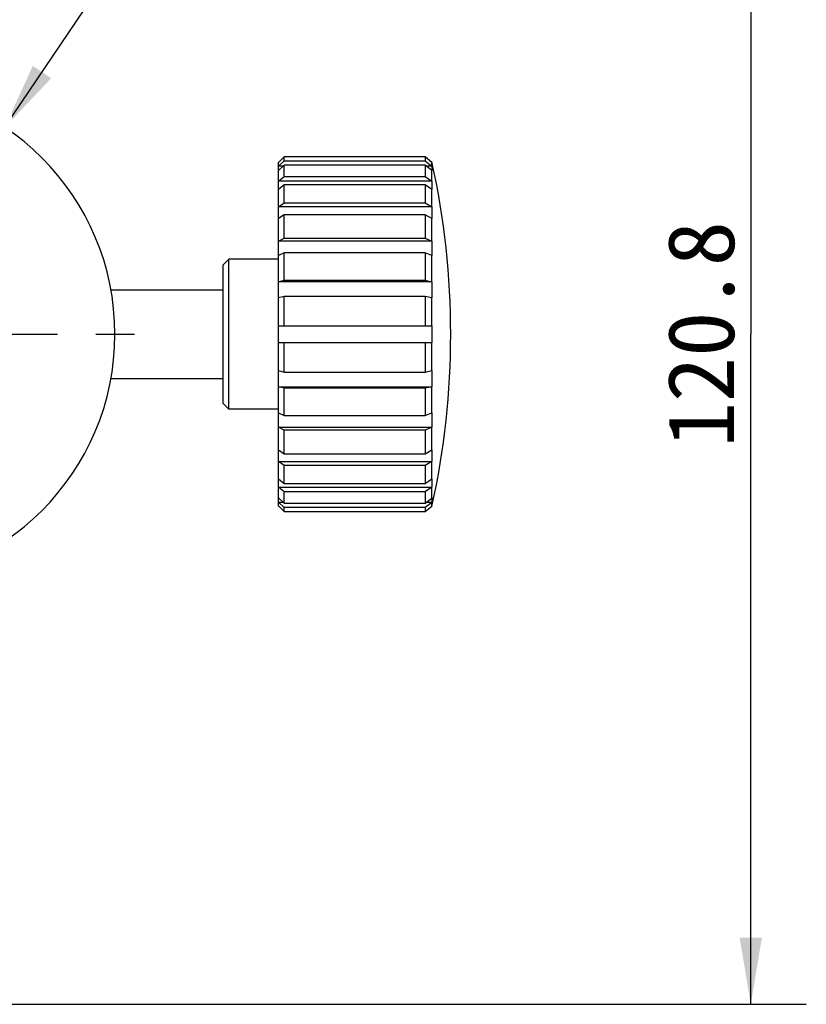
# Model space of a CAD drawing. Header units: millimetres. Extents: x 68 to 220, y 94 to 256.
# Tile 3 of 5: x 184 to 220, y 97 to 141. Entities that reach past the tile are written whole.
import ezdxf
from ezdxf.enums import TextEntityAlignment as Align

# ---------------------------------------------------------------- set-up
doc = ezdxf.new("R2010")
doc.units = ezdxf.units.MM
doc.header["$LTSCALE"] = 23.1
doc.linetypes.add('CENTER', pattern=[0.6, 0.375, -0.075, 0.075, -0.075])
doc.layers.get('0').update_dxf_attribs({"linetype": 'CONTINUOUS'})
for name, color, linetype in [('03_ALL_AXES', 7, 'CONTINUOUS'), ('4', 7, 'CONTINUOUS'), ('51__DRAFT_DIMS', 7, 'CONTINUOUS')]:
    doc.layers.add(name, color=color, linetype=linetype)
doc.styles.get("Standard").update_dxf_attribs({"font": 'simfang.ttf'})
doc.dimstyles.new('DIMSTYLE_3', dxfattribs={"dimtxt": 3, "dimasz": 3, "dimexe": 2.5, "dimexo": 0.5, "dimgap": 0.75, "dimtad": 1, "dimlfac": 2, "dimdsep": 46, "dimtxsty": 'STANDARD', "dimblk": '_FILLED', "dimblk1": '_FILLED', "dimblk2": '_FILLED', "dimcen": 0.09, "dimclrt": 3, "dimazin": 2, "dimtp": 0.5, "dimtm": 0.5, "dimtfac": 1, "dimtofl": 0, "dimtmove": 0, "dimatfit": 3, "dimldrblk": '_FILLED', "dimfxl": 1, "dimtolj": 1, "dimarcsym": 0})
doc.dimstyles.new('DIMSTYLE_5', dxfattribs={"dimtxt": 3, "dimasz": 3, "dimexe": 2.5, "dimexo": 0.5, "dimtad": 1, "dimlfac": 2, "dimdsep": 46, "dimtxsty": 'STANDARD', "dimblk": '_FILLED', "dimblk1": '_FILLED', "dimblk2": '_FILLED', "dimcen": 0.09, "dimclrt": 3, "dimazin": 2, "dimtp": 0.3, "dimtm": 0.3, "dimtfac": 1, "dimtofl": 0, "dimtmove": 0, "dimatfit": 1, "dimldrblk": '_FILLED', "dimfxl": 1, "dimtolj": 1, "dimarcsym": 0})

# ---------------------------------------------------------------- blocks, each defined once
blk = doc.blocks.new('_FILLED')
at = {"color": 0, "linetype": 'ByBlock'}
blk.add_solid([(0, 0), (-1, 0.167), (-1, -0.167)], dxfattribs=at)
blk = doc.blocks.new('*D6')
at = {"layer": '51__DRAFT_DIMS', "color": 4}
for p, q in [((164.252, 156.995), (219.888, 156.995)), ((217.388, 156.995), (217.388, 126.795)), ((217.388, 96.595), (217.388, 126.795)), ((164.252, 96.595), (219.888, 96.595))]:
    blk.add_line(p, q, dxfattribs=at)
at = {"layer": '51__DRAFT_DIMS', "color": 4, "xscale": 3, "yscale": 3, "zscale": 3}
for p, rotation in [((217.388, 156.995), 90), ((217.388, 96.595), 270)]:
    blk.add_blockref('_FILLED', p, dxfattribs=dict(at, rotation=rotation))
at = {"layer": '51__DRAFT_DIMS', "color": 3}
blk.add_text('120.8', height=3, rotation=90, dxfattribs=at).set_placement((216.638, 126.795), align=Align.CENTER)
blk = doc.blocks.new('*D7')
at = {"layer": '51__DRAFT_DIMS', "color": 4}
for p, q in [((183.792, 136.123), (191.254, 147.187)), ((191.254, 147.187), (194.754, 147.187)), ((194.754, 147.187), (206.16, 147.187))]:
    blk.add_line(p, q, dxfattribs=at)
at = {"layer": '51__DRAFT_DIMS', "color": 4, "xscale": 3, "yscale": 3, "zscale": 3, "rotation": 236.0060042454}
blk.add_blockref('_FILLED', (183.792, 136.123), dxfattribs=at)
at = {"layer": '51__DRAFT_DIMS', "color": 3}
blk.add_text('45', height=3, dxfattribs=at).set_placement((200.254, 147.937))

msp = doc.modelspace()

# ---------------------------------------------------------------- linework, layer by layer
at = {"layer": '03_ALL_AXES', "color": 1, "linetype": 'CENTER'}
msp.add_line((177.5025, 126.7955), (191.0056, 126.7955), dxfattribs=at)
at = {"layer": '4', "color": 7}
for p, q in [((196.1252, 134.3697), (196.3752, 134.6114)), ((196.1252, 134.5455), (196.1342, 134.5455)), ((196.1252, 119.0455), (196.1252, 134.5455)), ((196.1297, 134.5409), (196.1252, 134.5364)), ((196.3752, 134.7867), (196.1297, 134.5409)), ((202.7243, 134.7867), (196.3752, 134.7867)), ((196.3752, 134.6114), (196.3752, 134.7867)), ((196.3752, 134.6114), (202.7243, 134.6114)), ((202.7243, 134.7867), (202.7243, 134.6114)), ((203.0303, 134.5405), (202.7243, 134.7867)), ((202.7243, 134.6114), (203.0303, 134.3737)), ((203.0241, 134.5455), (203.0312, 134.5455)), ((203.0303, 134.3737), (203.0303, 134.5405)), ((203.0303, 134.5405), (203.0312, 134.5364)), ((203.0312, 134.5455), (203.0312, 134.5364)), ((196.3752, 134.4173), (196.1252, 134.1756)), ((196.3259, 134.3697), (196.1252, 134.3697)), ((202.7243, 134.4173), (196.3752, 134.4173)), ((196.3752, 133.9036), (196.3752, 134.4173)), ((202.7243, 134.4173), (202.7243, 133.9036)), ((203.0303, 134.1795), (202.7243, 134.4173)), ((203.0312, 134.3697), (202.7856, 134.3697)), ((203.0312, 134.3697), (203.0303, 134.3737)), ((203.0303, 133.6904), (203.0303, 134.1795)), ((203.0303, 134.1795), (203.0312, 134.1756)), ((203.0312, 134.3697), (203.0312, 134.1756)), ((196.1252, 133.6868), (196.3752, 133.9036)), ((203.0312, 133.6868), (196.1252, 133.6868)), ((196.3752, 133.9036), (202.7243, 133.9036)), ((202.7243, 133.9036), (203.0303, 133.6904)), ((203.0312, 133.6868), (203.0303, 133.6904)), ((203.0312, 133.6868), (203.0312, 133.3118)), ((196.3752, 133.5286), (196.1252, 133.3118)), ((202.7243, 133.5286), (196.3752, 133.5286)), ((196.3752, 132.7113), (196.3752, 133.5286)), ((202.7243, 133.5286), (202.7243, 132.7113)), ((203.0303, 133.3154), (202.7243, 133.5286)), ((203.0303, 132.5372), (203.0303, 133.3154)), ((203.0303, 133.3154), (203.0312, 133.3118)), ((196.1252, 132.5343), (196.3752, 132.7113)), ((196.3752, 132.7113), (202.7243, 132.7113)), ((202.7243, 132.7113), (203.0303, 132.5372)), ((203.0312, 132.5343), (196.1252, 132.5343)), ((203.0312, 132.5343), (203.0303, 132.5372)), ((203.0312, 132.5343), (203.0312, 132.004)), ((196.3752, 132.1809), (196.1252, 132.004)), ((202.7243, 132.1809), (196.3752, 132.1809)), ((196.3752, 131.1158), (196.3752, 132.1809)), ((202.7243, 132.1809), (202.7243, 131.1158)), ((203.0303, 132.0069), (202.7243, 132.1809)), ((203.0303, 130.9927), (203.0303, 132.0069)), ((203.0303, 132.0069), (203.0312, 132.004)), ((196.1252, 130.9907), (196.3752, 131.1158)), ((203.0312, 130.9907), (196.1252, 130.9907)), ((196.3752, 131.1158), (202.7243, 131.1158)), ((202.7243, 131.1158), (203.0303, 130.9927)), ((203.0312, 130.9907), (203.0303, 130.9927)), ((203.0312, 130.9907), (203.0312, 130.3412)), ((196.3752, 130.4663), (196.1252, 130.3412)), ((202.7243, 130.4663), (196.3752, 130.4663)), ((196.3752, 129.226), (196.3752, 130.4663)), ((202.7243, 130.4663), (202.7243, 129.226)), ((203.0303, 130.3432), (202.7243, 130.4663)), ((193.6252, 129.9205), (193.8752, 130.1705)), ((196.1252, 130.1705), (193.8752, 130.1705)), ((193.8752, 123.4205), (193.8752, 130.1705)), ((203.0303, 129.1623), (203.0303, 130.3432)), ((203.0303, 130.3432), (203.0312, 130.3412)), ((193.6252, 123.6705), (193.6252, 129.9205)), ((196.1252, 129.1612), (196.3752, 129.226)), ((203.0312, 129.1612), (196.1252, 129.1612)), ((196.3752, 129.226), (202.7243, 129.226)), ((202.7243, 129.226), (203.0303, 129.1623)), ((203.0312, 129.1612), (203.0303, 129.1623)), ((203.0312, 129.1612), (203.0312, 128.4367)), ((188.573, 128.7955), (193.6252, 128.7955)), ((196.3752, 128.5015), (196.1252, 128.4367)), ((202.7243, 128.5015), (196.3752, 128.5015)), ((196.3752, 127.1705), (196.3752, 128.5015)), ((202.7243, 128.5015), (202.7243, 127.1705)), ((203.0303, 128.4378), (202.7243, 128.5015)), ((203.0303, 128.4378), (203.0312, 128.4367)), ((203.0303, 127.1705), (203.0303, 128.4378)), ((196.1252, 127.1705), (203.0312, 127.1705)), ((203.0312, 127.1705), (203.0312, 126.4205)), ((196.1252, 126.4205), (203.0312, 126.4205)), ((196.3752, 125.0894), (196.3752, 126.4205)), ((202.7243, 126.4205), (202.7243, 125.0894)), ((203.0303, 125.1531), (203.0303, 126.4205)), ((196.1252, 125.1542), (196.3752, 125.0894)), ((202.7243, 125.0894), (203.0303, 125.1531)), ((203.0312, 125.1542), (203.0303, 125.1531)), ((203.0312, 125.1542), (203.0312, 124.4297)), ((188.573, 124.7955), (193.6252, 124.7955)), ((196.3752, 125.0894), (202.7243, 125.0894)), ((196.1252, 124.4297), (203.0312, 124.4297)), ((196.3752, 124.365), (196.1252, 124.4297)), ((202.7243, 124.365), (196.3752, 124.365)), ((196.3752, 123.1246), (196.3752, 124.365)), ((203.0303, 124.4287), (202.7243, 124.365)), ((202.7243, 124.365), (202.7243, 123.1246)), ((203.0303, 124.4287), (203.0312, 124.4297)), ((203.0303, 123.2477), (203.0303, 124.4287)), ((193.6252, 123.6705), (193.8752, 123.4205)), ((196.1252, 123.4205), (193.8752, 123.4205)), ((196.1252, 123.2498), (196.3752, 123.1246)), ((196.3752, 123.1246), (202.7243, 123.1246)), ((202.7243, 123.1246), (203.0303, 123.2477)), ((203.0312, 123.2498), (203.0303, 123.2477)), ((203.0312, 123.2498), (203.0312, 122.6002)), ((196.1252, 122.6002), (203.0312, 122.6002)), ((196.3752, 122.4751), (196.1252, 122.6002)), ((202.7243, 122.4751), (196.3752, 122.4751)), ((196.3752, 121.41), (196.3752, 122.4751)), ((203.0303, 122.5982), (202.7243, 122.4751)), ((202.7243, 122.4751), (202.7243, 121.41)), ((203.0303, 122.5982), (203.0312, 122.6002)), ((203.0303, 121.5841), (203.0303, 122.5982)), ((196.1252, 121.587), (196.3752, 121.41)), ((203.0312, 121.587), (203.0303, 121.5841)), ((203.0312, 121.587), (203.0312, 121.0566)), ((196.3752, 121.41), (202.7243, 121.41)), ((202.7243, 121.41), (203.0303, 121.5841)), ((196.1252, 121.0566), (203.0312, 121.0566)), ((196.3752, 120.8797), (196.1252, 121.0566)), ((202.7243, 120.8797), (196.3752, 120.8797)), ((196.3752, 120.0624), (196.3752, 120.8797)), ((203.0303, 121.0537), (202.7243, 120.8797)), ((202.7243, 120.8797), (202.7243, 120.0624)), ((203.0303, 121.0537), (203.0312, 121.0566)), ((203.0303, 120.2756), (203.0303, 121.0537)), ((196.1252, 120.2791), (196.3752, 120.0624)), ((202.7243, 120.0624), (203.0303, 120.2756)), ((203.0312, 120.2791), (203.0303, 120.2756)), ((203.0312, 120.2791), (203.0312, 119.9041)), ((196.1252, 119.9041), (203.0312, 119.9041)), ((196.3752, 119.6874), (196.1252, 119.9041)), ((196.3752, 120.0624), (202.7243, 120.0624)), ((203.0303, 119.9006), (202.7243, 119.6874)), ((203.0303, 119.9006), (203.0312, 119.9041)), ((203.0303, 119.4114), (203.0303, 119.9006)), ((196.1252, 119.4154), (196.3752, 119.1736)), ((202.7243, 119.6874), (196.3752, 119.6874)), ((196.3752, 119.1736), (196.3752, 119.6874)), ((202.7243, 119.6874), (202.7243, 119.1736)), ((202.7243, 119.1736), (203.0303, 119.4114)), ((203.0312, 119.4154), (203.0303, 119.4114)), ((203.0312, 119.4154), (203.0312, 119.2213)), ((196.1252, 119.2213), (196.3259, 119.2213)), ((196.3752, 118.9795), (196.1252, 119.2213)), ((196.1252, 119.0545), (196.1297, 119.05)), ((196.1252, 119.0455), (196.1342, 119.0455)), ((196.1297, 119.05), (196.3752, 118.8043)), ((196.3752, 119.1736), (202.7243, 119.1736)), ((202.7243, 118.9795), (196.3752, 118.9795)), ((196.3752, 118.8043), (196.3752, 118.9795)), ((203.0303, 119.2173), (202.7243, 118.9795)), ((202.7243, 118.8043), (203.0303, 119.0504)), ((202.7243, 118.9795), (202.7243, 118.8043)), ((202.7856, 119.2213), (203.0312, 119.2213)), ((203.0241, 119.0455), (203.0312, 119.0455)), ((203.0303, 119.2173), (203.0312, 119.2213)), ((203.0303, 119.0504), (203.0303, 119.2173)), ((203.0312, 119.0545), (203.0303, 119.0504)), ((203.0312, 119.0545), (203.0312, 119.0456)), ((196.3752, 118.8043), (202.7243, 118.8043))]:
    msp.add_line(p, q, dxfattribs=at)
for centre, radius, start, end in [((177.5025, 126.7955), 11.25, 270, 90), ((167.8696, 126.7955), 36.0056, 347.57012, 12.42988)]:
    msp.add_arc(centre, radius, start, end, dxfattribs=at)

# ---------------------------------------------------------------- dimensions: what is measured, and where the dimension line sits
at = {"layer": '51__DRAFT_DIMS', "color": 4}
dim = msp.add_linear_dim(base=(217.3884, 96.5955), p1=(163.7525, 156.9955), p2=(163.7525, 96.5955), angle=270, dimstyle='DIMSTYLE_3', dxfattribs=at)
dim.commit()
dim.dimension.update_dxf_attribs({"geometry": '*D6', "text_midpoint": (217.3884, 126.8834), "dimtype": 160})
dim = msp.add_diameter_dim_2p(p1=(183.7924, 136.1228), p2=(171.2125, 117.4681), text='%%c<>', dimstyle='DIMSTYLE_5', override={"dimtih": 1, "dimtoh": 1, "dimpost": '<>'}, dxfattribs=at)
dim.commit()
dim.dimension.update_dxf_attribs({"geometry": '*D7', "text_midpoint": (202.4566, 149.4368), "dimtype": 163})

doc.saveas('drawing.dxf')
